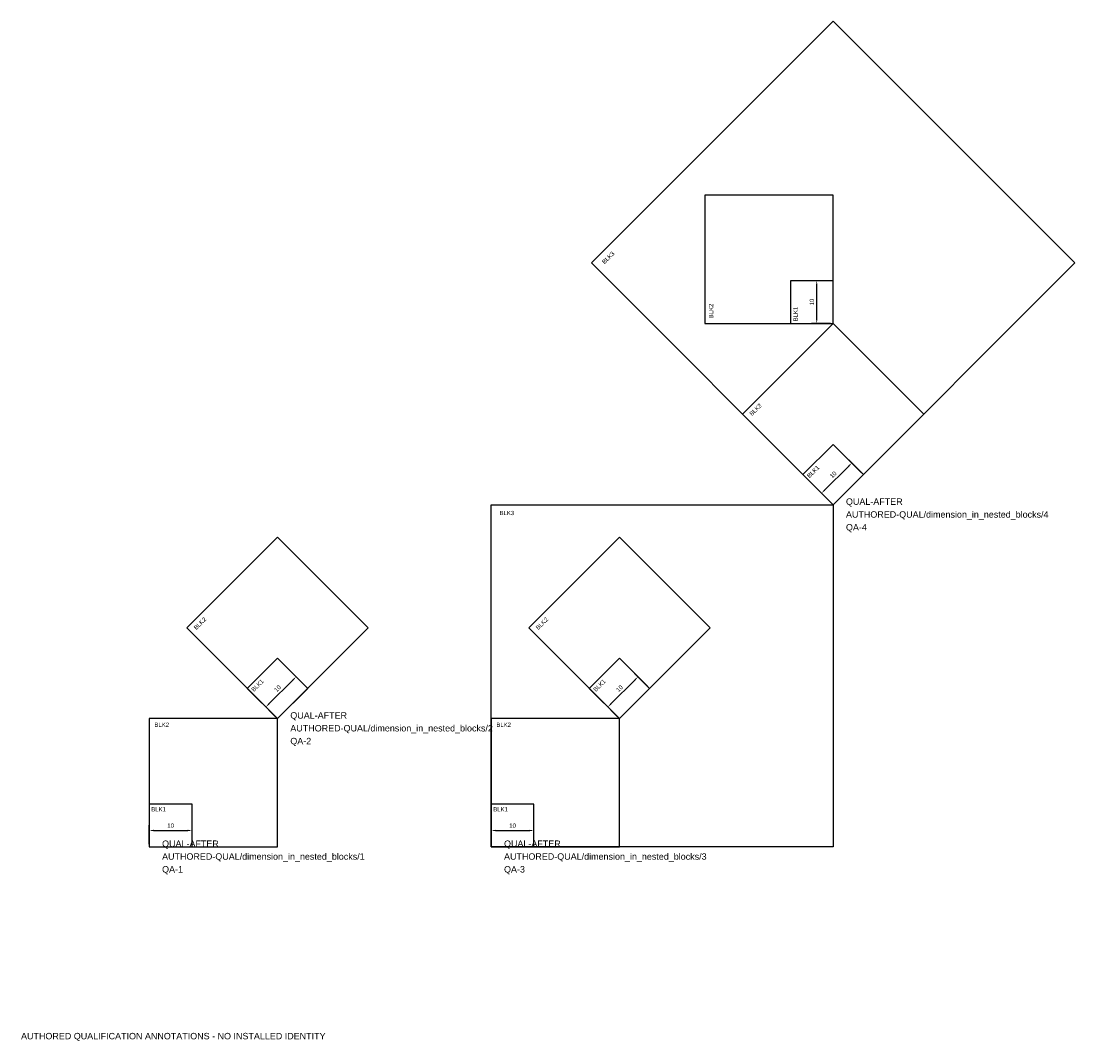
# Model space of a CAD drawing. Header units: metres. Extents: x 0 to 247, y -15 to 223.
import ezdxf

# ---------------------------------------------------------------- set-up
doc = ezdxf.new("R2010")
doc.units = ezdxf.units.M
doc.layers.add('ICT_QUAL_TEST_ONLY', color=7, linetype='Continuous')
doc.styles.get("Standard").update_dxf_attribs({"font": 'arial.ttf'})
doc.dimstyles.new('ISO-25', dxfattribs={"dimtxt": 2.5, "dimasz": 2.5, "dimexe": 1.25, "dimexo": 0.625, "dimtad": 1, "dimtxsty": 'Standard', "dimcen": 2.5, "dimazin": 3, "dimtfac": 1, "dimtmove": 0, "dimatfit": 3})

# ---------------------------------------------------------------- blocks, each defined once
blk = doc.blocks.new('*D7')
at = {"color": 0, "lineweight": -2}
for p, q in [((0, 0.62), (0, 5.09)), ((10, 0.62), (10, 5.09))]:
    blk.add_line(p, q, dxfattribs=at)
at = {"color": 1, "lineweight": -2}
blk.add_line((1, 3.84), (9, 3.84), dxfattribs=at)
at = {"color": 1}
for points in [[(1, 4.01), (1, 3.67), (0, 3.84)], [(9, 3.67), (9, 4.01), (10, 3.84)]]:
    blk.add_solid(points, dxfattribs=at)
at = {"layer": 'Defpoints', "color": 0}
for p in [(10, 3.84), (0, 0), (10, 0)]:
    blk.add_point(p, dxfattribs=at)
at = {"color": 1, "insert": (5, 4.97), "char_height": 1, "attachment_point": 5}
blk.add_mtext('10', dxfattribs=at)
blk = doc.blocks.new('BLK1')
blk.add_lwpolyline([(0, 0), (10, 0), (10, 10), (0, 10)], close=True)
blk.add_text('BLK1', height=1).set_placement((0.483, 8.306))
dim = blk.add_linear_dim(base=(10, 3.839), p1=(0, 0), p2=(10, 0), dimstyle='ISO-25', override={"dimtxt": 1, "dimasz": 1, "dimclrd": 1, "dimclrt": 1})
dim.commit()
dim.dimension.update_dxf_attribs({"geometry": '*D7', "text_midpoint": (5, 4.974)})
blk = doc.blocks.new('BLK2')
blk.add_lwpolyline([(30, 30), (0, 30), (0, 0), (30, 0)], close=True)
blk.add_blockref('BLK1', (0, 0))
blk.add_text('BLK2', height=1).set_placement((1.21, 28.06))
blk = doc.blocks.new('BLK3')
blk.add_lwpolyline([(0, 0), (0, 80), (80, 80), (80, 0)], close=True)
at = {"rotation": 45}
blk.add_blockref('BLK2', (30, 30), dxfattribs=at)
blk.add_blockref('BLK2', (0, 0))
blk.add_text('BLK3', height=1).set_placement((1.96, 77.59))

msp = doc.modelspace()

# ---------------------------------------------------------------- block references
ref = msp.add_blockref('BLK3', (190, 110), dxfattribs=dict(rotation=45))
ref.add_attrib('MANUFACTURER', 'QUAL-AFTER', (193, 110), dxfattribs={"layer": 'ICT_QUAL_TEST_ONLY', "height": 1.5})
ref.add_attrib('ICT_ID', 'AUTHORED-QUAL/dimension_in_nested_blocks/4', (193, 107), dxfattribs={"layer": 'ICT_QUAL_TEST_ONLY', "height": 1.5})
ref.add_attrib('TAG', 'QA-4', (193, 104), dxfattribs={"layer": 'ICT_QUAL_TEST_ONLY', "height": 1.5})
ref = msp.add_blockref('BLK3', (110, 30))
ref.add_attrib('MANUFACTURER', 'QUAL-AFTER', (113, 30), dxfattribs={"layer": 'ICT_QUAL_TEST_ONLY', "height": 1.5})
ref.add_attrib('ICT_ID', 'AUTHORED-QUAL/dimension_in_nested_blocks/3', (113, 27), dxfattribs={"layer": 'ICT_QUAL_TEST_ONLY', "height": 1.5})
ref.add_attrib('TAG', 'QA-3', (113, 24), dxfattribs={"layer": 'ICT_QUAL_TEST_ONLY', "height": 1.5})
ref = msp.add_blockref('BLK2', (60, 60), dxfattribs=dict(rotation=45))
ref.add_attrib('MANUFACTURER', 'QUAL-AFTER', (63, 60), dxfattribs={"layer": 'ICT_QUAL_TEST_ONLY', "height": 1.5})
ref.add_attrib('ICT_ID', 'AUTHORED-QUAL/dimension_in_nested_blocks/2', (63, 57), dxfattribs={"layer": 'ICT_QUAL_TEST_ONLY', "height": 1.5})
ref.add_attrib('TAG', 'QA-2', (63, 54), dxfattribs={"layer": 'ICT_QUAL_TEST_ONLY', "height": 1.5})
ref = msp.add_blockref('BLK2', (30, 30))
ref.add_attrib('MANUFACTURER', 'QUAL-AFTER', (33, 30), dxfattribs={"layer": 'ICT_QUAL_TEST_ONLY', "height": 1.5})
ref.add_attrib('ICT_ID', 'AUTHORED-QUAL/dimension_in_nested_blocks/1', (33, 27), dxfattribs={"layer": 'ICT_QUAL_TEST_ONLY', "height": 1.5})
ref.add_attrib('TAG', 'QA-1', (33, 24), dxfattribs={"layer": 'ICT_QUAL_TEST_ONLY', "height": 1.5})

# ---------------------------------------------------------------- texts
at = {"layer": 'ICT_QUAL_TEST_ONLY'}
msp.add_text('AUTHORED QUALIFICATION ANNOTATIONS - NO INSTALLED IDENTITY', height=1.5, dxfattribs=at).set_placement((0, -15))

doc.saveas('drawing.dxf')
